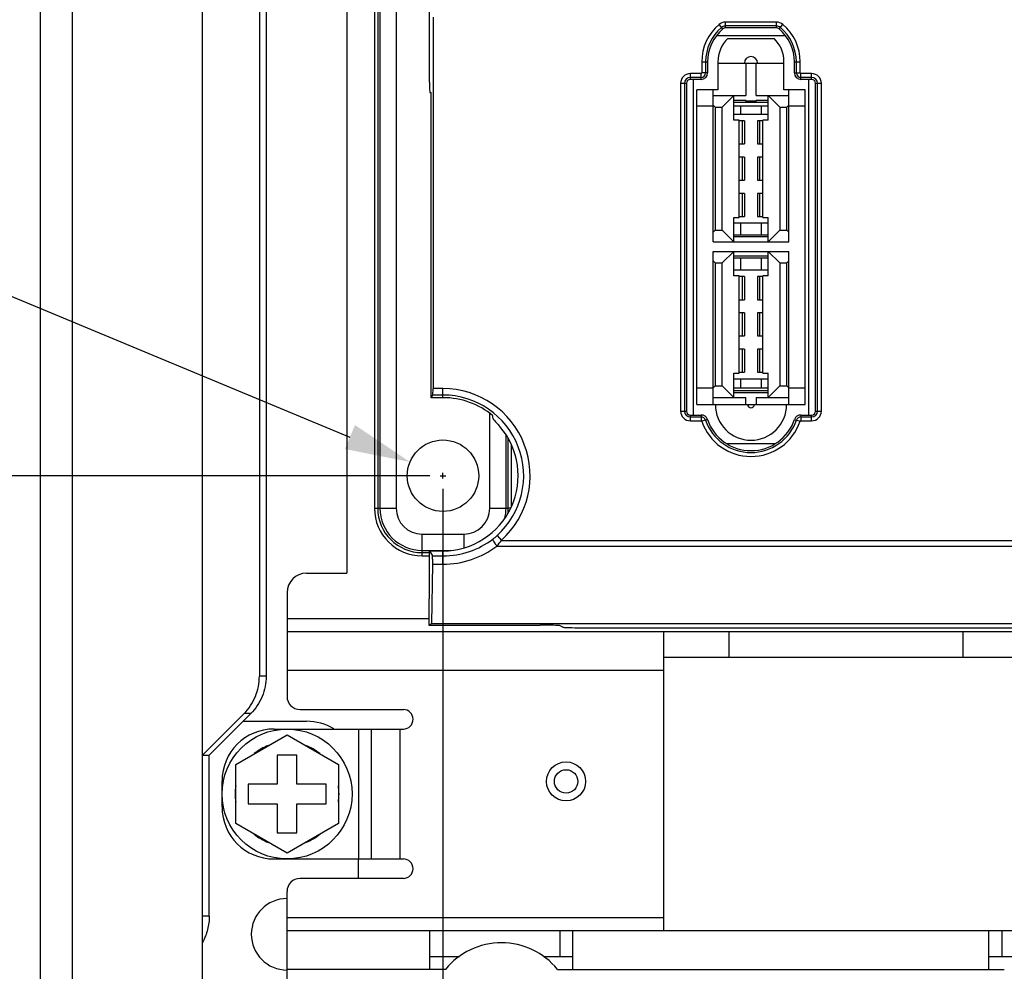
# Model space of a CAD drawing. Header units: millimetres. Extents: x 5740 to 7888, y -1457 to 417.
# Tile 28 of 120: x 5953 to 6029, y -661 to -588. Entities that reach past the tile are written whole.
import ezdxf

# ---------------------------------------------------------------- set-up
doc = ezdxf.new("R2010")
doc.units = ezdxf.units.MM
doc.header["$LTSCALE"] = 23.1
doc.header["$PDMODE"] = 3
doc.header["$PDSIZE"] = 0.31
doc.layers.get('0').update_dxf_attribs({"linetype": 'CONTINUOUS'})
doc.layers.get('Defpoints').update_dxf_attribs({"linetype": 'CONTINUOUS'})
doc.styles.get("Standard").update_dxf_attribs({"font": 'arial.ttf'})
doc.dimstyles.new('DIMSTYLE_2$0', dxfattribs={"dimtxt": 2.5, "dimasz": 3, "dimexe": 0.18, "dimexo": 0.0625, "dimgap": 0.09, "dimtad": 1, "dimdec": 0, "dimdsep": 46, "dimtxsty": 'Standard', "dimblk": '_FILLED', "dimcen": 0.09, "dimadec": 0, "dimazin": 0, "dimtp": 0.01, "dimtm": 0.01, "dimtfac": 1, "dimtdec": 0, "dimtofl": 0, "dimtmove": 0, "dimatfit": 3, "dimldrblk": '_FILLED', "dimfxl": 0, "dimtolj": 1, "dimarcsym": 0})
doc.dimstyles.new('DIMSTYLE_2$3', dxfattribs={"dimtxt": 2.5, "dimasz": 3, "dimexe": 0.18, "dimexo": 0.0625, "dimgap": 0.09, "dimtad": 1, "dimdec": 0, "dimdsep": 46, "dimtxsty": 'Standard', "dimblk": '_FILLED', "dimcen": 0.09, "dimadec": 0, "dimazin": 0, "dimtp": 0.01, "dimtm": 0.01, "dimtfac": 1, "dimtdec": 0, "dimtofl": 0, "dimtmove": 0, "dimatfit": 3, "dimldrblk": '_FILLED', "dimfxl": 0, "dimtolj": 1, "dimarcsym": 0})

# ---------------------------------------------------------------- blocks, each defined once
blk = doc.blocks.new('_FILLED')
at = {"color": 0, "linetype": 'ByBlock'}
blk.add_solid([(0, 0), (-1, 0.2), (-1, -0.2)], dxfattribs=at)
blk = doc.blocks.new('*D516')
at = {"color": 0, "linetype": 'Continuous', "lineweight": -2}
for p, q in [((5985.32, -623.862), (5985.32, -730.056)), ((6016.32, -669.862), (6016.32, -730.056)), ((5985.32, -727.556), (5913.965, -727.556)), ((6011.32, -727.556), (5990.32, -727.556))]:
    blk.add_line(p, q, dxfattribs=at)
at = {"layer": 'Defpoints', "color": 0, "linetype": 'Continuous'}
for p in [(5985.32, -622.862), (6016.32, -668.862), (5985.32, -727.556)]:
    blk.add_point(p, dxfattribs=at)
at = {"color": 0, "linetype": 'Continuous', "lineweight": -2, "xscale": 5, "yscale": 5, "zscale": 5, "rotation": 180}
blk.add_blockref('_FILLED', (5985.32, -727.556), dxfattribs=at)
at = {"color": 0, "linetype": 'Continuous', "lineweight": -2, "xscale": 5, "yscale": 5, "zscale": 5}
blk.add_blockref('_FILLED', (6016.32, -727.556), dxfattribs=at)
at = {"color": 0, "linetype": 'Continuous', "insert": (5934.318, -721.39), "char_height": 7.5, "attachment_point": 5}
blk.add_mtext('\\A1;31(1.22)', dxfattribs=at)
blk = doc.blocks.new('*D517')
at = {"color": 0, "linetype": 'Continuous', "lineweight": -2}
for p, q in [((5984.32, -622.862), (5935.661, -622.862)), ((5938.161, -663.862), (5938.161, -627.862)), ((5962.475, -668.862), (5935.661, -668.862))]:
    blk.add_line(p, q, dxfattribs=at)
at = {"layer": 'Defpoints', "color": 0, "linetype": 'Continuous'}
for p in [(5938.161, -622.862), (5985.32, -622.862), (5963.475, -668.862)]:
    blk.add_point(p, dxfattribs=at)
at = {"color": 0, "linetype": 'Continuous', "lineweight": -2, "xscale": 5, "yscale": 5, "zscale": 5}
for p, rotation in [((5938.161, -622.862), 90), ((5938.161, -668.862), 270)]:
    blk.add_blockref('_FILLED', p, dxfattribs=dict(at, rotation=rotation))
at = {"color": 0, "linetype": 'Continuous', "insert": (5931.995, -645.862), "char_height": 7.5, "attachment_point": 5, "rotation": 90}
blk.add_mtext('\\A1;46(1.81)', dxfattribs=at)
blk = doc.blocks.new('*D527')
at = {"color": 0, "linetype": 'Continuous', "lineweight": -2}
for p, q in [((5872.015, -575.715), (5978.165, -619.885)), ((5985.32, -623.087), (5985.32, -622.637)), ((5985.095, -622.862), (5985.545, -622.862))]:
    blk.add_line(p, q, dxfattribs=at)
at = {"layer": 'Defpoints', "color": 0, "linetype": 'Continuous'}
for p in [(5982.781, -621.806), (5987.859, -623.919)]:
    blk.add_point(p, dxfattribs=at)
at = {"color": 0, "linetype": 'Continuous', "lineweight": -2, "xscale": 5, "yscale": 5, "zscale": 5, "rotation": 337.4074015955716}
blk.add_blockref('_FILLED', (5982.781, -621.806), dxfattribs=at)
at = {"color": 0, "linetype": 'Continuous', "insert": (5873.169, -576.196), "char_height": 7.5, "attachment_point": 4, "rotation": 337.4074}
blk.add_mtext('\\A1;{\\fISOCPEUR|b0|i0|c0|p34;%%C}5.5(0.22)\\PEXTENSION USE', dxfattribs=at)

msp = doc.modelspace()

# ---------------------------------------------------------------- linework, layer by layer
at = {"color": 0}
for p, q in [((5966.82, -663.762), (5966.82, -488.762)), ((5954.32, -490.762), (5954.32, -661.762)), ((5956.82, -662.262), (5956.82, -490.262)), ((5984.278, -592.557), (5984.278, -509.388)), ((5977.92, -512.862), (5977.92, -630.362)), ((5971.189, -514.229), (5971.189, -638.296)), ((5971.707, -514.229), (5971.707, -638.296)), ((5980.05, -516.362), (5980.05, -625.362)), ((5980.3, -516.362), (5980.3, -625.362)), ((5980.47, -516.362), (5980.47, -625.362)), ((5981.72, -516.362), (5981.72, -625.362)), ((5984.556, -587.572), (5984.556, -616.154)), ((6006.854, -588.467), (6006.562, -588.124)), ((6007.048, -588.395), (6007.048, -587.945)), ((6010.992, -587.945), (6007.048, -587.945)), ((6010.992, -588.244), (6007.048, -588.244)), ((6010.992, -588.395), (6007.048, -588.395)), ((6010.992, -588.395), (6010.992, -587.945)), ((6011.186, -588.467), (6011.478, -588.124)), ((6006.38, -588.966), (6011.66, -588.966)), ((6007.242, -589.195), (6010.798, -589.195)), ((6005.23, -591.009), (6005.23, -591.857)), ((6005.23, -591.009), (6005.68, -591.009)), ((6005.529, -591.009), (6005.529, -591.857)), ((6005.68, -591.009), (6005.68, -591.857)), ((6006.48, -591.009), (6006.48, -593.157)), ((6006.48, -591.1), (6011.56, -591.1)), ((6008.626, -591.1), (6008.626, -593.602)), ((6009.414, -593.602), (6009.414, -591.1)), ((6011.56, -593.157), (6011.56, -591.009)), ((6012.36, -591.857), (6012.36, -591.009)), ((6012.36, -591.009), (6012.81, -591.009)), ((6012.511, -591.857), (6012.511, -591.009)), ((6012.81, -591.857), (6012.81, -591.009)), ((6004.355, -592.357), (6004.355, -591.908)), ((6005.18, -591.908), (6004.355, -591.908)), ((6005.18, -592.206), (6004.355, -592.206)), ((6005.18, -592.357), (6004.355, -592.357)), ((6004.601, -618.189), (6004.601, -592.357)), ((6005.18, -592.357), (6005.18, -591.908)), ((6005.68, -591.857), (6005.23, -591.857)), ((6012.36, -591.857), (6012.81, -591.857)), ((6012.86, -592.357), (6012.86, -591.908)), ((6013.686, -591.908), (6012.86, -591.908)), ((6013.686, -592.206), (6012.86, -592.206)), ((6013.686, -592.357), (6012.86, -592.357)), ((6013.44, -592.357), (6013.44, -618.189)), ((6013.686, -592.357), (6013.686, -591.908)), ((6003.605, -592.657), (6003.605, -617.889)), ((6003.605, -592.657), (6004.055, -592.657)), ((6003.904, -592.657), (6003.904, -617.889)), ((6004.055, -592.657), (6004.055, -617.889)), ((6004.855, -617.389), (6004.855, -593.157)), ((6006.48, -593.157), (6004.855, -593.157)), ((6006.112, -604.854), (6006.112, -593.157)), ((6013.186, -593.157), (6011.56, -593.157)), ((6011.928, -604.854), (6011.928, -593.157)), ((6013.186, -617.389), (6013.186, -593.157)), ((6013.986, -617.889), (6013.986, -592.657)), ((6013.986, -592.657), (6014.436, -592.657)), ((6014.137, -617.889), (6014.137, -592.657)), ((6014.436, -617.889), (6014.436, -592.657)), ((5984.32, -593.357), (5984.409, -593.357)), ((5984.409, -616.857), (5984.409, -593.357)), ((6006.112, -593.602), (6008.626, -593.602)), ((6007.699, -593.602), (6006.81, -594.491)), ((6007.699, -595.482), (6007.699, -593.602)), ((6007.699, -593.947), (6008.626, -593.947)), ((6008.626, -594.021), (6008.626, -593.947)), ((6009.414, -593.602), (6011.928, -593.602)), ((6009.414, -593.947), (6009.414, -594.021)), ((6009.414, -593.947), (6010.341, -593.947)), ((6010.341, -595.482), (6010.341, -593.602)), ((6011.23, -594.491), (6010.341, -593.602)), ((6006.112, -594.427), (6004.855, -594.427)), ((6006.262, -594.491), (6006.112, -594.341)), ((6006.262, -594.491), (6006.262, -603.965)), ((6006.262, -594.491), (6006.81, -594.491)), ((6006.81, -603.965), (6006.81, -594.491)), ((6007.699, -594.097), (6010.341, -594.097)), ((6010.341, -594.427), (6007.699, -594.427)), ((6008.217, -594.427), (6008.217, -595.027)), ((6009.414, -594.021), (6008.626, -594.021)), ((6009.823, -595.027), (6009.823, -594.427)), ((6011.23, -594.491), (6011.23, -603.965)), ((6011.23, -594.491), (6011.779, -594.491)), ((6011.779, -594.491), (6011.928, -594.341)), ((6011.779, -603.965), (6011.779, -594.491)), ((6013.186, -594.427), (6011.928, -594.427)), ((6007.699, -595.027), (6010.341, -595.027)), ((6008.106, -595.482), (6007.699, -595.482)), ((6008.106, -602.975), (6008.106, -595.482)), ((6009.935, -602.975), (6009.935, -595.482)), ((6010.341, -595.482), (6009.935, -595.482)), ((6008.525, -595.545), (6008.106, -595.545)), ((6008.37, -597.323), (6008.37, -595.545)), ((6008.525, -595.545), (6008.525, -597.323)), ((6009.515, -595.545), (6009.515, -597.323)), ((6009.935, -595.545), (6009.515, -595.545)), ((6009.671, -595.545), (6009.671, -597.323)), ((6008.106, -597.323), (6008.525, -597.323)), ((6009.515, -597.323), (6009.935, -597.323)), ((6008.525, -598.339), (6008.106, -598.339)), ((6008.37, -600.117), (6008.37, -598.339)), ((6008.525, -598.339), (6008.525, -600.117)), ((6009.515, -598.339), (6009.515, -600.117)), ((6009.935, -598.339), (6009.515, -598.339)), ((6009.671, -598.339), (6009.671, -600.117)), ((6008.106, -600.117), (6008.525, -600.117)), ((6009.515, -600.117), (6009.935, -600.117)), ((6008.525, -601.133), (6008.106, -601.133)), ((6008.37, -602.911), (6008.37, -601.133)), ((6008.525, -601.133), (6008.525, -602.911)), ((6009.515, -601.133), (6009.515, -602.911)), ((6009.935, -601.133), (6009.515, -601.133)), ((6009.671, -601.133), (6009.671, -602.911)), ((6007.699, -604.854), (6007.699, -602.975)), ((6007.699, -602.975), (6008.106, -602.975)), ((6008.106, -602.911), (6008.525, -602.911)), ((6009.515, -602.911), (6009.935, -602.911)), ((6009.935, -602.975), (6010.341, -602.975)), ((6010.341, -604.854), (6010.341, -602.975)), ((6007.699, -603.404), (6010.341, -603.404)), ((6008.217, -603.404), (6008.217, -604.333)), ((6009.823, -604.333), (6009.823, -603.404)), ((6006.262, -603.965), (6006.112, -604.115)), ((6006.262, -603.965), (6006.81, -603.965)), ((6006.81, -603.965), (6007.699, -604.854)), ((6010.341, -604.333), (6007.699, -604.333)), ((6010.341, -604.483), (6007.699, -604.483)), ((6010.341, -604.854), (6011.23, -603.965)), ((6011.23, -603.965), (6011.779, -603.965)), ((6011.779, -603.965), (6011.928, -604.115)), ((6006.112, -604.854), (6011.928, -604.854)), ((6006.112, -617.389), (6006.112, -605.591)), ((6006.112, -605.591), (6011.928, -605.591)), ((6007.699, -605.591), (6006.81, -606.48)), ((6007.699, -607.47), (6007.699, -605.591)), ((6007.699, -605.936), (6010.341, -605.936)), ((6007.699, -606.086), (6010.341, -606.086)), ((6008.217, -606.086), (6008.217, -607.016)), ((6009.823, -607.016), (6009.823, -606.086)), ((6010.341, -607.47), (6010.341, -605.591)), ((6011.23, -606.48), (6010.341, -605.591)), ((6011.928, -617.389), (6011.928, -605.591)), ((6006.262, -606.48), (6006.112, -606.33)), ((6006.262, -606.48), (6006.262, -615.954)), ((6006.262, -606.48), (6006.81, -606.48)), ((6006.81, -615.954), (6006.81, -606.48)), ((6011.23, -606.48), (6011.23, -615.954)), ((6011.23, -606.48), (6011.779, -606.48)), ((6011.779, -606.48), (6011.928, -606.33)), ((6011.779, -615.954), (6011.779, -606.48)), ((6007.699, -607.016), (6010.341, -607.016)), ((6008.106, -607.47), (6007.699, -607.47)), ((6008.106, -614.963), (6008.106, -607.47)), ((6008.525, -607.534), (6008.106, -607.534)), ((6008.37, -609.312), (6008.37, -607.534)), ((6008.525, -607.534), (6008.525, -609.312)), ((6009.515, -607.534), (6009.515, -609.312)), ((6009.935, -607.534), (6009.515, -607.534)), ((6009.671, -607.534), (6009.671, -609.312)), ((6009.935, -614.963), (6009.935, -607.47)), ((6010.341, -607.47), (6009.935, -607.47)), ((6008.106, -609.312), (6008.525, -609.312)), ((6009.515, -609.312), (6009.935, -609.312)), ((6008.525, -610.328), (6008.106, -610.328)), ((6008.37, -612.106), (6008.37, -610.328)), ((6008.525, -610.328), (6008.525, -612.106)), ((6009.515, -610.328), (6009.515, -612.106)), ((6009.935, -610.328), (6009.515, -610.328)), ((6009.671, -610.328), (6009.671, -612.106)), ((6008.106, -612.106), (6008.525, -612.106)), ((6009.515, -612.106), (6009.935, -612.106)), ((6008.525, -613.122), (6008.106, -613.122)), ((6008.37, -614.9), (6008.37, -613.122)), ((6008.525, -613.122), (6008.525, -614.9)), ((6009.515, -613.122), (6009.515, -614.9)), ((6009.935, -613.122), (6009.515, -613.122)), ((6009.671, -613.122), (6009.671, -614.9)), ((6007.699, -616.843), (6007.699, -614.963)), ((6007.699, -614.963), (6008.106, -614.963)), ((6008.106, -614.9), (6008.525, -614.9)), ((6009.515, -614.9), (6009.935, -614.9)), ((6009.935, -614.963), (6010.341, -614.963)), ((6010.341, -616.843), (6010.341, -614.963)), ((6006.262, -615.954), (6006.112, -616.104)), ((6006.262, -615.954), (6006.81, -615.954)), ((6006.81, -615.954), (6007.699, -616.843)), ((6007.699, -615.393), (6010.341, -615.393)), ((6008.217, -615.393), (6008.217, -616.119)), ((6009.823, -616.119), (6009.823, -615.393)), ((6010.341, -616.843), (6011.23, -615.954)), ((6011.23, -615.954), (6011.779, -615.954)), ((6011.779, -615.954), (6011.928, -616.104)), ((5984.409, -616.857), (5984.532, -616.652)), ((5985.32, -616.652), (5984.532, -616.652)), ((5985.32, -616.154), (5984.556, -616.154)), ((5985.32, -616.857), (5985.32, -616.154)), ((6006.112, -616.119), (6004.855, -616.119)), ((6010.341, -616.119), (6007.699, -616.119)), ((6010.341, -616.322), (6007.699, -616.322)), ((6010.341, -616.472), (6007.699, -616.472)), ((6013.186, -616.119), (6011.928, -616.119)), ((5985.32, -616.857), (5984.409, -616.857)), ((6004.855, -617.389), (6013.186, -617.389)), ((6006.112, -616.843), (6008.626, -616.843)), ((6008.626, -617.389), (6008.626, -616.843)), ((6009.414, -616.843), (6009.414, -617.389)), ((6009.414, -616.843), (6011.928, -616.843)), ((5988.92, -625.362), (5988.92, -618.062)), ((6003.605, -617.889), (6004.055, -617.889)), ((6004.355, -618.639), (6004.355, -618.189)), ((6004.355, -618.189), (6005.192, -618.189)), ((6005.192, -618.189), (6005.192, -618.639)), ((6012.849, -618.189), (6012.849, -618.639)), ((6012.849, -618.189), (6013.686, -618.189)), ((6013.686, -618.639), (6013.686, -618.189)), ((6013.986, -617.889), (6014.436, -617.889)), ((6004.355, -618.34), (6005.192, -618.34)), ((6004.355, -618.639), (6005.192, -618.639)), ((6005.665, -618.528), (6005.239, -618.673)), ((6012.375, -618.528), (6012.801, -618.673)), ((6012.849, -618.34), (6013.686, -618.34)), ((6012.849, -618.639), (6013.686, -618.639)), ((5990.17, -625.362), (5990.17, -619.716)), ((5990.34, -625.362), (5990.34, -619.993)), ((5990.59, -625.24), (5990.59, -620.486)), ((6010.861, -620.412), (6007.179, -620.412)), ((5980.05, -625.362), (5980.3, -625.362)), ((5980.3, -625.362), (5981.72, -625.362)), ((5988.92, -625.362), (5990.34, -625.362)), ((5990.534, -625.362), (5990.34, -625.362)), ((5983.72, -628.782), (5983.72, -627.362)), ((5983.72, -627.362), (5986.92, -627.362)), ((5986.92, -627.362), (5986.92, -628.418)), ((5989.486, -627.468), (5989.821, -627.837)), ((5989.821, -627.837), (6232.933, -627.837)), ((5983.72, -628.612), (5985.93, -628.612)), ((5983.72, -629.032), (5983.72, -628.782)), ((5983.72, -628.782), (5984.278, -628.782)), ((5984.278, -628.649), (5984.507, -629.031)), ((5984.278, -632.337), (5984.278, -628.649)), ((5984.278, -628.649), (5985.32, -628.649)), ((5985.32, -629.676), (5985.32, -628.649)), ((5989.466, -628.278), (6232.933, -628.278)), ((5983.72, -629.032), (5984.278, -629.032)), ((5984.507, -629.031), (5985.32, -629.031)), ((5984.456, -634.248), (5984.53, -629.676)), ((5984.53, -629.676), (5985.32, -629.676)), ((5974.82, -630.362), (5977.92, -630.362)), ((5973.32, -631.862), (5973.32, -639.862)), ((5984.22, -632.366), (5984.278, -632.337)), ((5984.22, -632.366), (5984.22, -634.366)), ((5973.32, -633.862), (5984.22, -633.862)), ((5973.32, -634.862), (6232.933, -634.862)), ((5984.22, -634.366), (5984.456, -634.248)), ((5984.22, -634.366), (5992.797, -634.366)), ((5984.456, -634.248), (6048.186, -634.248)), ((5994.539, -634.525), (5994.295, -634.403)), ((5996.037, -634.562), (6048.731, -634.562)), ((6002.32, -657.862), (6002.32, -634.862)), ((6007.32, -634.862), (6007.32, -636.862)), ((6025.32, -634.862), (6025.32, -636.862)), ((6030.32, -636.862), (6002.32, -636.862)), ((6002.32, -637.862), (5973.32, -637.862)), ((5971.707, -638.296), (5971.189, -638.296)), ((5974.32, -640.862), (5982.27, -640.862)), ((5970.01, -641.173), (5966.82, -644.362)), ((5970.527, -641.173), (5967.338, -644.362)), ((5970.527, -641.173), (5970.01, -641.173)), ((5969.938, -641.762), (5974.82, -641.762)), ((5972.32, -642.362), (5982.27, -642.362)), ((5978.82, -642.362), (5978.82, -652.362)), ((5979.82, -652.362), (5979.82, -642.362)), ((5982.02, -652.362), (5982.02, -642.362)), ((5969.37, -645.082), (5973.32, -642.801)), ((5973.32, -642.801), (5977.27, -645.082)), ((5966.82, -644.362), (5967.338, -644.362)), ((5967.338, -656.762), (5967.338, -644.362)), ((5972.57, -644.362), (5972.57, -646.612)), ((5974.07, -644.362), (5972.57, -644.362)), ((5974.07, -646.612), (5974.07, -644.362)), ((5969.37, -649.643), (5969.37, -645.082)), ((5977.27, -645.082), (5977.27, -649.643)), ((5968.32, -648.362), (5968.32, -646.362)), ((5970.32, -646.612), (5970.32, -648.112)), ((5972.57, -646.612), (5970.32, -646.612)), ((5976.32, -646.612), (5974.07, -646.612)), ((5976.32, -648.112), (5976.32, -646.612)), ((5970.32, -648.112), (5972.57, -648.112)), ((5972.57, -648.112), (5972.57, -650.362)), ((5974.07, -650.362), (5974.07, -648.112)), ((5974.07, -648.112), (5976.32, -648.112)), ((5973.32, -651.924), (5969.37, -649.643)), ((5977.27, -649.643), (5973.32, -651.924)), ((5972.57, -650.362), (5974.07, -650.362)), ((5972.32, -652.362), (5982.27, -652.362)), ((5978.82, -653.862), (5978.82, -652.362)), ((5982.27, -653.862), (5974.32, -653.862)), ((5973.32, -674.862), (5973.32, -654.862)), ((5967.338, -656.762), (5966.82, -656.762)), ((5973.32, -656.862), (6002.32, -656.862)), ((5973.32, -657.862), (6231.32, -657.862)), ((5984.32, -660.862), (5984.32, -657.862)), ((5985.32, -657.862), (5985.32, -659.862)), ((5994.32, -657.862), (5994.32, -659.862)), ((5995.32, -660.862), (5995.32, -657.862)), ((6027.32, -660.862), (6027.32, -657.862)), ((6028.32, -657.862), (6028.32, -659.862)), ((5984.32, -659.862), (5986.584, -659.862)), ((5993.056, -659.862), (5995.32, -659.862)), ((6027.32, -659.862), (6029.584, -659.862)), ((5985.513, -660.862), (5973.32, -660.862)), ((5994.127, -660.862), (6028.513, -660.862))]:
    msp.add_line(p, q, dxfattribs=at)
for centre, radius in [((5985.32, -622.862), 2.75), ((5973.32, -647.362), 5), ((5994.792, -646.395), 1.5), ((5994.792, -646.395), 0.9)]:
    msp.add_circle(centre, radius, dxfattribs=at)
for centre, radius, start, end in [((6009.02, -591.009), 3.79, 130.43354, 180), ((6009.02, -591.009), 3.491, 130.43354, 180), ((6009.02, -591.009), 3.34, 130.43354, 180), ((6007.048, -588.695), 0.75, 90, 130.43354), ((6007.048, -588.695), 0.451, 90, 130.43354), ((6007.048, -588.695), 0.3, 90, 130.43354), ((6010.992, -588.695), 0.75, 49.56646, 90), ((6010.992, -588.695), 0.451, 49.56646, 90), ((6010.992, -588.695), 0.3, 49.56646, 90), ((6009.02, -591.009), 3.34, 0, 49.56646), ((6009.02, -591.009), 3.491, 0, 49.56646), ((6009.02, -591.009), 3.79, 0, 49.56646), ((6009.02, -591.009), 2.54, 134.427, 180), ((6009.02, -591.009), 2.54, 0, 45.573), ((6009.02, -591.1), 0.508, 0, 180), ((6004.355, -592.657), 0.75, 90, 180), ((6004.355, -592.657), 0.451, 90, 180), ((6004.355, -592.657), 0.3, 90, 180), ((6005.18, -591.857), 0.5, 270, 0), ((6005.18, -591.857), 0.349, 270, 0), ((6005.18, -591.857), 0.0501, 270, 0), ((6012.86, -591.857), 0.5, 180, 270), ((6012.86, -591.857), 0.349, 180, 270), ((6012.86, -591.857), 0.0501, 180, 270), ((6013.686, -592.657), 0.75, 0, 90), ((6013.686, -592.657), 0.451, 0, 90), ((6013.686, -592.657), 0.3, 0, 90), ((5985.32, -622.862), 6.708, 312.13627, 90), ((5985.32, -622.862), 6.21, 312.13627, 90), ((5985.32, -622.862), 6.005, 50.28843, 90), ((6009.02, -617.389), 2.743, 180, 0), ((6009.02, -617.389), 0.254, 180, 0), ((6004.355, -617.889), 0.75, 180, 270), ((6004.355, -617.889), 0.451, 180, 270), ((6004.355, -617.889), 0.3, 180, 270), ((6005.192, -618.689), 0.5, 18.75533, 90), ((6012.849, -618.689), 0.5, 90, 161.24467), ((6013.686, -617.889), 0.75, 270, 0), ((6013.686, -617.889), 0.451, 270, 0), ((6013.686, -617.889), 0.3, 270, 0), ((5972.573, -619.779), 16.655, 4.53263, 5.2909), ((6005.192, -618.689), 0.349, 18.75533, 90), ((6005.192, -618.689), 0.0501, 18.75533, 90), ((6009.02, -617.389), 3.993, 198.75533, 341.24467), ((6009.02, -617.389), 3.694, 198.75533, 341.24467), ((6009.02, -617.389), 3.543, 198.75533, 341.24467), ((6012.849, -618.689), 0.349, 90, 161.24467), ((6012.849, -618.689), 0.0501, 90, 161.24467), ((5985.32, -622.862), 5.786, 270, 40.82086), ((5983.72, -625.362), 3.67, 180, 270), ((5983.72, -625.362), 3.42, 180, 270), ((5983.72, -625.362), 3.25, 180, 270), ((5983.72, -625.362), 2, 180, 270), ((5986.92, -625.362), 2, 270, 0), ((5986.92, -625.362), 3.25, 345.70296, 0), ((5986.92, -625.362), 3.42, 352.96567, 0), ((5986.17, -623.8), 4.944, 307.17817, 312.11992), ((5984.419, -623.86), 6.708, 318.80571, 323.64054), ((5974.82, -631.862), 1.5, 90, 180), ((5974.32, -639.862), 1, 180, 270), ((5982.27, -641.612), 0.75, 270, 90), ((5972.32, -646.362), 4, 90, 180), ((5974.82, -645.762), 4, 58.30186, 90), ((5973.32, -647.362), 4, 110.93128, 129.06872), ((5973.32, -647.362), 4, 50.93128, 69.06872), ((5973.32, -647.362), 4, 170.93128, 189.06872), ((5973.32, -647.362), 4, 350.93128, 9.06872), ((5972.32, -648.362), 4, 180, 270), ((5973.32, -647.362), 4, 230.93128, 249.06872), ((5973.32, -647.362), 4, 290.93128, 309.06872), ((5982.27, -653.112), 0.75, 270, 90), ((5974.32, -654.862), 1, 90, 180), ((5973.32, -658.162), 2.75, 90, 270), ((5989.82, -664.362), 5.55, 39.09666, 140.90334)]:
    msp.add_arc(centre, radius, start, end, dxfattribs=at)
for centre, major_axis, ratio, start_param, end_param in [((5984.32, -592.557), (0, 0.8), 0.052408, 1.570796, 3.141593), ((5984.529, -616.154), (0, 0.5), 0.052408, -3.054326, -1.570796), ((5984.504, -629.529), (0, 0.5), 0.052408, -1.869295, -0.087266), ((5992.797, -634.405), (1.5, 0), 0.026186, 0.05236, 1.570796), ((5996.037, -634.523), (1.5, 0), 0.026186, -3.089233, -1.570796)]:
    msp.add_ellipse(centre, major_axis=major_axis, ratio=ratio, start_param=start_param, end_param=end_param, dxfattribs=at)
for points, knots in [([(5989.176, -618.463), (5989.177, -618.472), (5989.192, -618.498), (5989.208, -618.52), (5989.219, -618.534)], [0, 0, 0, 0, 0.3524, 1, 1, 1, 1]), ([(5989.219, -618.534), (5989.28, -618.613), (5989.446, -618.791), (5989.606, -618.972), (5989.699, -619.08)], [0, 0, 0, 0, 0.412542, 1, 1, 1, 1]), ([(5985.32, -629.031), (5986.008, -629.031), (5987.385, -628.806), (5988.616, -628.151), (5989.158, -627.74)], [0, 0, 0, 0, 0.50254, 1, 1, 1, 1]), ([(5989.158, -627.74), (5989.154, -627.748), (5989.155, -627.775), (5989.176, -627.844), (5989.237, -627.96), (5989.338, -628.115), (5989.421, -628.224), (5989.466, -628.278)], [0, 0, 0, 0, 0.045091, 0.118904, 0.349859, 0.662053, 1, 1, 1, 1]), ([(5985.32, -629.676), (5986.062, -629.676), (5987.55, -629.432), (5988.881, -628.724), (5989.466, -628.278)], [0, 0, 0, 0, 0.502176, 1, 1, 1, 1]), ([(5970.01, -641.173), (5970.382, -640.801), (5970.983, -639.894), (5971.189, -638.827), (5971.189, -638.296)], [0, 0, 0, 0, 0.497618, 1, 1, 1, 1]), ([(5971.707, -638.296), (5971.707, -638.827), (5971.5, -639.894), (5970.899, -640.801), (5970.527, -641.173)], [0, 0, 0, 0, 0.502382, 1, 1, 1, 1]), ([(5967.338, -656.762), (5967.338, -657.11), (5967.25, -657.807), (5966.989, -658.46), (5966.82, -658.762)], [0, 0, 0, 0, 0.50109, 1, 1, 1, 1])]:
    msp.add_open_spline(points, degree=3, knots=knots, dxfattribs=at)

# ---------------------------------------------------------------- dimensions: what is measured, and where the dimension line sits
at = {"color": 0, "linetype": 'Continuous'}
dim = msp.add_diameter_dim_2p(p1=(5987.859, -623.919), p2=(5982.781, -621.806), text='{\\fISOCPEUR|b0|i0|c0|p34;%%C}5.5(0.22)\\XEXTENSION USE', dimstyle='DIMSTYLE_2$3', override={"dimscale": 2.5, "dimtxt": 3, "dimasz": 2, "dimexe": 1, "dimexo": 0.4, "dimgap": 0.5, "dimtad": 3, "dimdec": 2}, dxfattribs=at)
dim.commit()
dim.dimension.update_dxf_attribs({"geometry": '*D527', "text_midpoint": (5911.766, -592.256), "dimtype": 163})
dim = msp.add_linear_dim(base=(5985.32, -727.556), p1=(6016.32, -668.862), p2=(5985.32, -622.862), text='<>(1.22)', dimstyle='DIMSTYLE_2$0', override={"dimscale": 2.5, "dimtxt": 3, "dimasz": 2, "dimexe": 1, "dimexo": 0.4, "dimgap": 0.5, "dimtad": 3, "dimdec": 2}, dxfattribs=at)
dim.commit()
dim.dimension.update_dxf_attribs({"geometry": '*D516', "text_midpoint": (5934.318, -727.556), "dimtype": 160})
dim = msp.add_linear_dim(base=(5938.161, -622.862), p1=(5963.475, -668.862), p2=(5985.32, -622.862), angle=90, text='<>(1.81)', dimstyle='DIMSTYLE_2$0', override={"dimscale": 2.5, "dimtxt": 3, "dimasz": 2, "dimexe": 1, "dimexo": 0.4, "dimgap": 0.5, "dimtad": 3, "dimdec": 2}, dxfattribs=at)
dim.commit()
dim.dimension.update_dxf_attribs({"geometry": '*D517', "text_midpoint": (5931.995, -645.862)})

doc.saveas('drawing.dxf')
